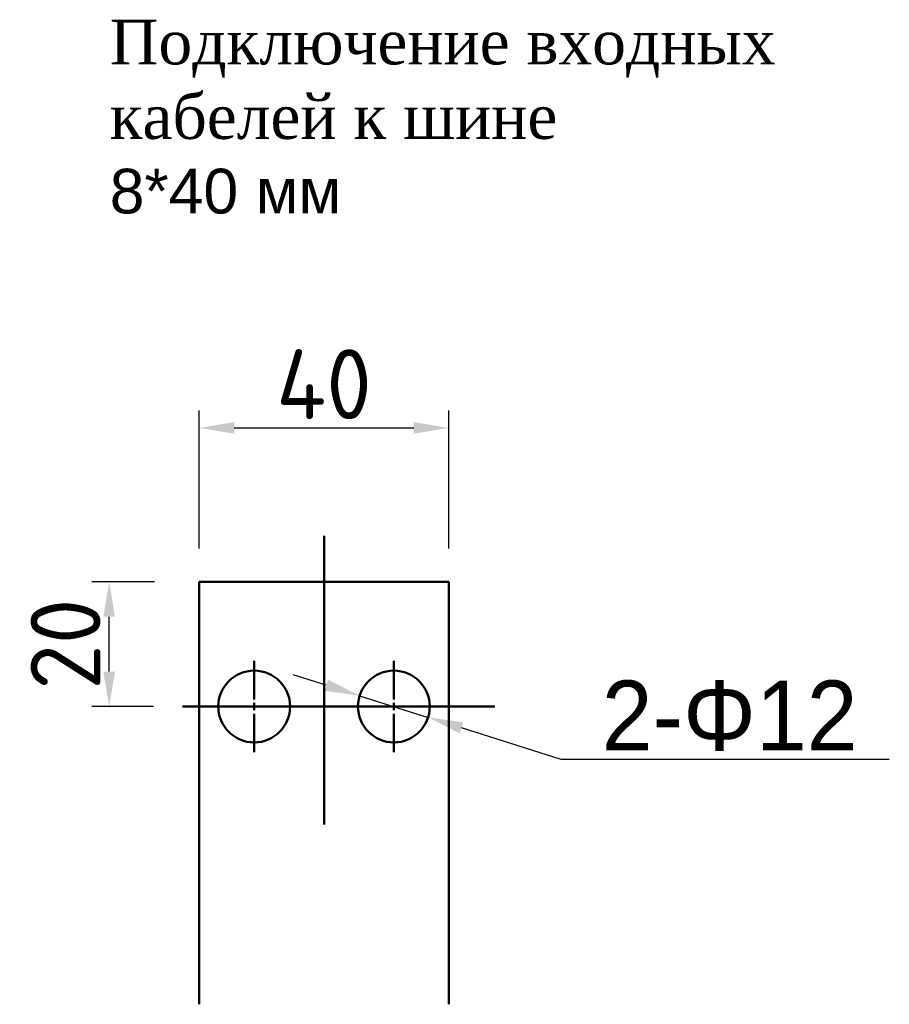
# Model space of a CAD drawing. Header units: millimetres. Extents: x -742 to 1094, y -53 to 1018.
# Tile 3 of 3: x 782 to 1094, y 463 to 815. Entities that reach past the tile are written whole.
import ezdxf

# ---------------------------------------------------------------- set-up
doc = ezdxf.new("R2010")
doc.units = ezdxf.units.MM
doc.linetypes.add('CENTER2', pattern=[28.575, 19.05, -3.175, 3.175, -3.175])
doc.layers.get('0').update_dxf_attribs({"lineweight": 50})
doc.styles.add('GOST-2.304_Type-B', font='GOST Common.ttf')
doc.styles.get("Standard").update_dxf_attribs({"font": 'arial.ttf'})
doc.dimstyles.new('ISO-25', dxfattribs={"dimtxt": 5, "dimasz": 2.5, "dimexe": 1.25, "dimexo": 0.625, "dimtad": 1, "dimtoh": 1, "dimdec": 0, "dimtxsty": 'GOST-2.304_Type-B', "dimcen": 2.5, "dimadec": 0, "dimazin": 0, "dimtfac": 1, "dimtdec": 0, "dimtmove": 0, "dimatfit": 3, "dimfxl": 1, "dimarcsym": 0})

# ---------------------------------------------------------------- blocks, each defined once
blk = doc.blocks.new('*D70')
at = {"color": 0, "lineweight": -2, "transparency": 16777216}
for p, q in [((846.78, 625.58), (846.78, 675.04)), ((936.06, 625.58), (936.06, 675.04)), ((859.28, 668.79), (923.56, 668.79))]:
    blk.add_line(p, q, dxfattribs=at)
at = {"color": 0, "transparency": 16777216}
for points in [[(859.28, 670.87), (859.28, 666.71), (846.78, 668.79)], [(923.56, 670.87), (923.56, 666.71), (936.06, 668.79)]]:
    blk.add_solid(points, dxfattribs=at)
at = {"layer": 'Defpoints', "color": 0, "transparency": 16777216}
for p in [(936.06, 668.79), (846.78, 622.45), (936.06, 622.45)]:
    blk.add_point(p, dxfattribs=at)
at = {"color": 0, "lineweight": 0, "transparency": 16777216, "insert": (891.42, 684.42), "char_height": 25, "attachment_point": 5, "style": 'GOST-2.304_Type-B'}
blk.add_mtext('40', dxfattribs=at)
blk = doc.blocks.new('*D71')
at = {"color": 0, "lineweight": -2, "transparency": 16777216}
for p, q in [((830.8, 613.71), (808.27, 613.71)), ((814.52, 581.57), (814.52, 601.21)), ((830.44, 569.07), (808.27, 569.07))]:
    blk.add_line(p, q, dxfattribs=at)
at = {"color": 0, "transparency": 16777216}
for points in [[(812.44, 601.21), (816.6, 601.21), (814.52, 613.71)], [(812.44, 581.57), (816.6, 581.57), (814.52, 569.07)]]:
    blk.add_solid(points, dxfattribs=at)
at = {"layer": 'Defpoints', "color": 0, "transparency": 16777216}
for p in [(814.52, 613.71), (833.93, 613.71), (833.56, 569.07)]:
    blk.add_point(p, dxfattribs=at)
at = {"color": 0, "lineweight": 0, "transparency": 16777216, "insert": (798.89, 591.39), "char_height": 25, "attachment_point": 5, "rotation": 90, "style": 'GOST-2.304_Type-B'}
blk.add_mtext('20', dxfattribs=at)
blk = doc.blocks.new('*D72')
at = {"color": 0, "lineweight": -2, "transparency": 16777216}
for p, q in [((892.25, 576.71), (880.33, 580.47)), ((904.17, 572.94), (928.68, 565.2)), ((976.36, 550.14), (940.6, 561.44)), ((1093.77, 550.14), (976.36, 550.14))]:
    blk.add_line(p, q, dxfattribs=at)
at = {"color": 0, "transparency": 16777216}
for points in [[(892.87, 578.7), (891.62, 574.72), (904.17, 572.94)], [(941.22, 563.42), (939.97, 559.45), (928.68, 565.2)]]:
    blk.add_solid(points, dxfattribs=at)
at = {"layer": 'Defpoints', "color": 0, "transparency": 16777216}
for p in [(904.17, 572.94), (928.68, 565.2)]:
    blk.add_point(p, dxfattribs=at)
at = {"color": 0, "transparency": 16777216, "insert": (1036.62, 565.77), "char_height": 25, "attachment_point": 5, "style": 'GOST-2.304_Type-B'}
blk.add_mtext('{\\fGulim|b0|i0|c134|p0;2-Φ12}', dxfattribs=at)
blk = doc.blocks.new('*U73')
at = {"color": 0, "linetype": 'CENTER2', "transparency": 16777216}
for p, q in [((0, 2.5704), (0, 16.352)), ((-16.352, 0), (-2.5704, 0)), ((2.5704, 0), (16.352, 0)), ((0, -16.352), (0, -2.5704))]:
    blk.add_line(p, q, dxfattribs=at)
at = {"color": 0, "linetype": 'Continuous', "transparency": 16777216}
for p, q in [((-1.2852, 0), (1.2852, 0)), ((0, -1.2852), (0, 1.2852))]:
    blk.add_line(p, q, dxfattribs=at)
blk = doc.blocks.new('*U74')
at = {"color": 0, "linetype": 'CENTER2', "transparency": 16777216}
for p, q in [((0, 2.5704), (0, 16.352)), ((-16.352, 0), (-2.5704, 0)), ((2.5704, 0), (16.352, 0)), ((0, -16.352), (0, -2.5704))]:
    blk.add_line(p, q, dxfattribs=at)
at = {"color": 0, "linetype": 'Continuous', "transparency": 16777216}
for p, q in [((-1.2852, 0), (1.2852, 0)), ((0, -1.2852), (0, 1.2852))]:
    blk.add_line(p, q, dxfattribs=at)

msp = doc.modelspace()

# ---------------------------------------------------------------- linework, layer by layer
for p, q in [((891.42, 630.2), (891.42, 526.82)), ((846.78, 613.71), (846.78, 462.51)), ((846.78, 613.71), (936.06, 613.71)), ((936.06, 613.71), (936.06, 462.51)), ((840.8, 569.07), (952.61, 569.07))]:
    msp.add_line(p, q)
for centre in [(866.42, 569.07), (916.42, 569.07)]:
    msp.add_circle(centre, 12.85)

# ---------------------------------------------------------------- block references
at = {"linetype": 'CENTER2'}
for name, p in [('*U74', (866.42, 569.07)), ('*U73', (916.42, 569.07))]:
    msp.add_blockref(name, p, dxfattribs=at)

# ---------------------------------------------------------------- texts
at = {"insert": (814.71, 814.87), "char_height": 24, "width": 292.2015, "attachment_point": 1}
msp.add_mtext('{\\fTimes New Roman|b0|i0|c204|p18;\\H0.6667x;Подключение входных кабелей к шине}\\P{\\H0.6667x;8*40 мм}', dxfattribs=at)

# ---------------------------------------------------------------- dimensions: what is measured, and where the dimension line sits
at = {"lineweight": 0}
dim = msp.add_linear_dim(base=(936.06, 668.79), p1=(846.78, 622.45), p2=(936.06, 622.45), text='40', dimstyle='ISO-25', dxfattribs=at)
dim.commit()
dim.dimension.update_dxf_attribs({"geometry": '*D70', "text_midpoint": (891.42, 668.79), "dimtype": 160})
dim = msp.add_linear_dim(base=(814.52, 613.71), p1=(833.56, 569.07), p2=(833.93, 613.71), angle=90, text='20', dimstyle='ISO-25', dxfattribs=at)
dim.commit()
dim.dimension.update_dxf_attribs({"geometry": '*D71', "text_midpoint": (814.52, 591.39), "dimtype": 160})
dim = msp.add_diameter_dim_2p(p1=(904.17, 572.94), p2=(928.68, 565.2), text='{\\fGulim|b0|i0|c134|p0;2-Φ12}', dimstyle='ISO-25')
dim.commit()
dim.dimension.update_dxf_attribs({"geometry": '*D72', "text_midpoint": (1036.62, 565.77)})

doc.saveas('drawing.dxf')
